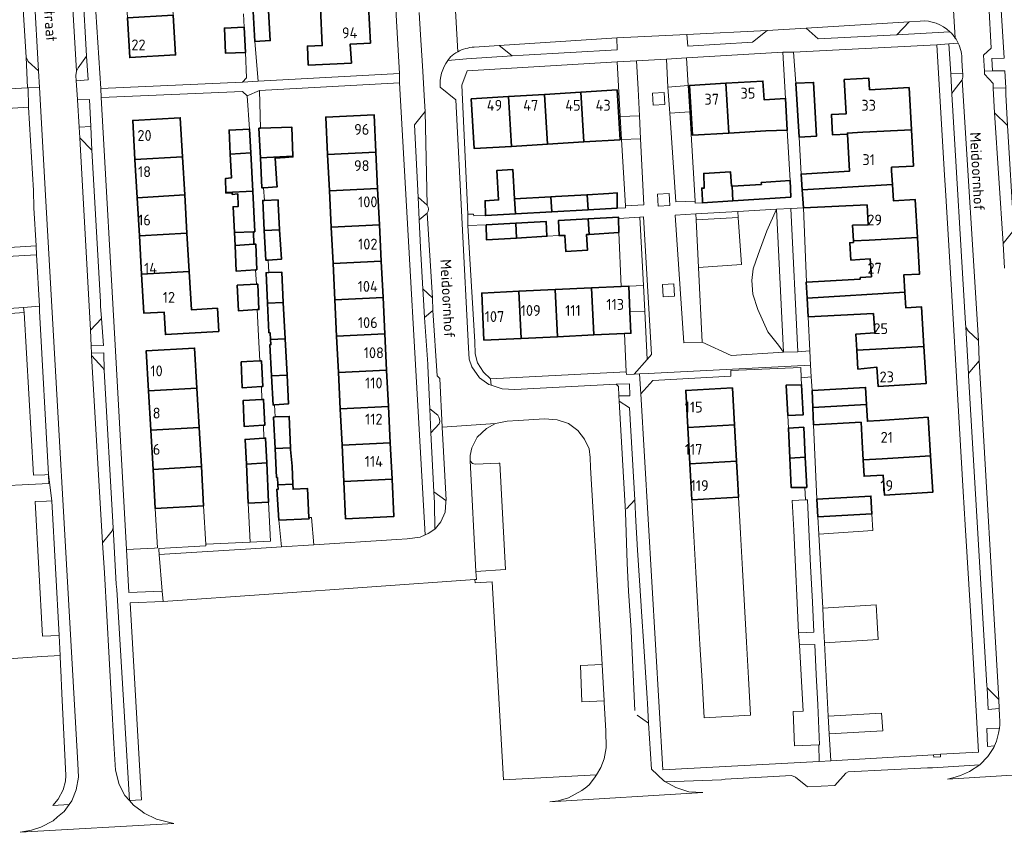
# Model space of a CAD drawing. Header units: metres. Extents: x 245598 to 248629, y 478632 to 481821.
# Tile 29 of 122: x 247227 to 247390, y 479231 to 479365. Entities that reach past the tile are written whole.
import ezdxf
from ezdxf.enums import TextEntityAlignment as Align

# ---------------------------------------------------------------- set-up
doc = ezdxf.new("R2010")
doc.units = ezdxf.units.M
for name, color, linetype, lineweight in [('B-XX-GR-GROENVOORZIENING-GV', 80, 'Continuous', 18), ('B-XX-OG-BEBOUWING-GV', 7, 'Continuous', 35), ('B-XX-OG-BEBOUWING-T18', 10, 'Continuous', 18), ('B-XX-OG-TERREIN_ERF-GV', 7, 'Continuous', 18), ('B-XX-OG-TOPOGRAFIE-T18', 10, 'Continuous', 18), ('B-XX-VH-ONVERHARD-GV', 252, 'Continuous', 18), ('B-XX-VH-VERHARDING_OPEN-GV', 252, 'Continuous', 18)]:
    doc.layers.add(name, color=color, linetype=linetype, lineweight=lineweight)
doc.styles.add('NLCS-ISO-M-T18', font='NLCS-ISO.ttf', dxfattribs={"height": 1.8})

msp = doc.modelspace()

# ---------------------------------------------------------------- linework, layer by layer
at = {"layer": 'B-XX-GR-GROENVOORZIENING-GV'}
for points in [[(247227.66, 479370.43), (247221.8, 479370.13), (247222.67, 479353.57), (247228.597, 479353.862), (247228.4, 479358.98)], [(247238.402, 479359.136), (247237.011, 479357.189), (247236.711, 479356.633), (247236.633, 479355.933), (247236.692, 479355.032), (247238.689, 479355.233)], [(247330.006, 479349.277), (247329.786, 479353.692), (247329.517, 479358.361), (247326.306, 479358.172), (247326.839, 479349.119)], [(247338.112, 479354.258), (247337.841, 479358.852), (247334.482, 479358.654), (247334.748, 479354.024)], [(247383.588, 479356.29), (247381.605, 479356.212), (247381.811, 479352.856), (247382, 479353.289), (247383.511, 479355.211), (247383.633, 479355.667)], [(247388.658, 479353.849), (247390.708, 479353.898), (247390.589, 479356.711), (247388.522, 479356.689), (247387.196, 479356.645), (247387.215, 479356.141), (247388.617, 479354.594)], [(247335.051, 479349.676), (247338.368, 479349.907), (247338.112, 479354.258), (247334.748, 479354.024), (247334.751, 479353.978)], [(247332.292, 479350.998), (247334.208, 479351.105), (247334.096, 479353.107), (247332.181, 479353.001)], [(247236.895, 479351.913), (247237.188, 479347.375), (247239.084, 479347.485), (247238.908, 479351.959)], [(247223.314, 479335.343), (247223.767, 479327.321), (247230.024, 479327.738), (247229.68, 479334.03), (247229.6, 479336.88), (247228.793, 479350.685), (247222.537, 479350.29), (247222.76, 479345.437)], [(247330.006, 479349.277), (247326.839, 479349.119), (247327.063, 479345.311), (247330.196, 479345.468)], [(247335.051, 479349.676), (247336.072, 479335.004), (247339.237, 479335.136), (247338.368, 479349.907)], [(247239.084, 479347.485), (247237.188, 479347.375), (247237.3, 479345.633), (247239.267, 479343.578)], [(247327.063, 479345.311), (247327.709, 479334.336), (247330.742, 479334.523), (247330.196, 479345.468)], [(247333.139, 479334.278), (247335.055, 479334.384), (247334.944, 479336.387), (247333.028, 479336.281)], [(247339.792, 479324.118), (247339.393, 479332.034), (247339.345, 479332.99), (247335.957, 479332.794), (247337.355, 479311.644), (247340.414, 479311.754)], [(247339.345, 479332.99), (247339.393, 479332.034), (247346.384, 479332.418), (247346.318, 479333.393)], [(247353.879, 479310.083), (247353.069, 479311.237), (247351.284, 479313.485), (247349.631, 479317.147), (247348.823, 479319.683), (247348.639, 479321.962), (247348.86, 479323.91), (247349.705, 479326.3), (247351.137, 479330.196), (247352.718, 479333.763), (247346.318, 479333.393), (247346.384, 479332.418), (247346.913, 479324.6), (247339.792, 479324.118), (247340.414, 479311.754), (247345.228, 479309.523)], [(247353.879, 479310.083), (247352.718, 479333.763), (247351.137, 479330.196), (247349.705, 479326.3), (247348.86, 479323.91), (247348.639, 479321.962), (247348.823, 479319.683), (247349.631, 479317.147), (247351.284, 479313.485), (247353.069, 479311.237)], [(247353.879, 479310.083), (247356.276, 479310.147), (247355.102, 479333.902), (247352.718, 479333.763)], [(247357.989, 479315.967), (247357.818, 479319.018), (247357.667, 479321.7), (247357.678, 479321.701), (247357.189, 479334.022), (247355.102, 479333.902), (247356.276, 479310.147), (247358.256, 479310.304)], [(247327.014, 479320.967), (247328.242, 479321.024), (247330.694, 479321.15), (247330.111, 479332.456), (247326.544, 479332.233), (247326.6, 479329.9)], [(247330.913, 479316.901), (247331.325, 479308.901), (247332.025, 479309.686), (247330.692, 479332.492), (247330.111, 479332.456), (247330.694, 479321.15)], [(247294.418, 479315.835), (247295.785, 479317.026), (247295.725, 479319.094), (247294.12, 479320.601), (247294.222, 479318.767), (247294.222, 479318.756)], [(247330.694, 479321.15), (247328.242, 479321.024), (247328.438, 479316.773), (247330.913, 479316.901)], [(247333.94, 479319.289), (247335.856, 479319.395), (247335.745, 479321.398), (247333.829, 479321.292)], [(247211.109, 479316.353), (247211.125, 479315.518), (247219.497, 479316.088), (247228.05, 479316.67), (247227.958, 479317.516)], [(247231.48, 479289.8), (247229.63, 479289.73), (247228.05, 479316.67), (247219.497, 479316.088), (247219.679, 479313.189), (247223.54, 479313.439), (247223.736, 479310.415), (247219.869, 479310.164), (247220.056, 479307.202), (247223.903, 479307.437), (247224.246, 479299.968), (247220.502, 479299.755), (247221, 479287.798), (247232.166, 479288.353), (247232.1, 479289.82)], [(247232.1, 479289.82), (247230.618, 479316.892), (247230.574, 479317.696), (247227.958, 479317.516), (247228.05, 479316.67), (247229.63, 479289.73), (247231.48, 479289.8)], [(247327.551, 479313.181), (247327.844, 479306.856), (247327.889, 479306.411), (247329.16, 479306.475), (247331.325, 479308.901), (247330.913, 479316.901), (247328.438, 479316.773), (247328.602, 479313.23)], [(247240.869, 479315.7), (247239.057, 479313.736), (247239.167, 479311.156), (247241.2, 479311.211)], [(247386.2, 479312.033), (247384.467, 479313.656), (247384.089, 479314.222), (247384.567, 479306.556), (247384.756, 479306.856), (247386.311, 479308.667)], [(247326.167, 479304.8), (247326.573, 479304.427), (247326.619, 479302.847), (247328.449, 479302.872), (247328.378, 479304.872)], [(247324.176, 479252.327), (247320.47, 479252.194), (247320.256, 479258.206), (247323.824, 479258.333), (247321.911, 479290.989), (247321.844, 479292.633), (247321.667, 479294.111), (247320.933, 479295.711), (247319.8, 479297.111), (247318.244, 479298.267), (247316.411, 479298.9), (247314.3, 479299.033), (247309.944, 479298.8), (247308.111, 479298.656), (247306.189, 479298.256), (247304.689, 479297.433), (247303.144, 479296.011), (247302.267, 479294.233), (247301.989, 479293), (247301.944, 479292.089), (247302.344, 479291.667), (247302.811, 479291.533), (247306.711, 479291.689), (247306.858, 479291.692), (247307.838, 479274.115), (247302.911, 479273.773), (247303, 479272.456), (247302.731, 479272.437), (247302.778, 479271.9), (247305.589, 479272.033), (247307.467, 479239.233), (247322.885, 479240.089), (247323.633, 479241.311), (247324.189, 479242.711), (247324.489, 479244.533), (247324.467, 479247.367), (247324.191, 479252.072)], [(247296.091, 479280.8), (247296.244, 479280.911), (247297.089, 479281.989), (247297.8, 479283.6), (247297.933, 479285.233), (247297.959, 479285.512), (247295.944, 479286.98), (247296.033, 479285.133)]]:
    msp.add_lwpolyline(points, close=True, dxfattribs=at)
for points in [[(247376.543, 479364.955), (247374.717, 479364.837), (247372.652, 479362.679), (247381.472, 479363.176)], [(247298.696, 479359.002), (247298.239, 479358.427), (247301.344, 479358.711), (247308.921, 479359.193), (247306.768, 479360.902), (247302.632, 479360.631)], [(247294.828, 479334.428), (247293.333, 479335.772), (247293.517, 479332.029), (247294.83, 479333.121)], [(247296.59, 479299.658), (247295.278, 479300.739), (247295.47, 479296.756)], [(247295.47, 479296.756), (247296.819, 479298.25)]]:
    msp.add_lwpolyline(points, dxfattribs=at)
for points in [[(247381.472, 479363.176, 0.2116113), (247376.543, 479364.955)], [(247299.908, 479359.858, 0.0576508), (247298.696, 479359.002)], [(247302.632, 479360.631, 0.1114279), (247299.908, 479359.858)], [(247294.83, 479333.121, 0.3351167), (247294.828, 479334.428)], [(247296.819, 479298.25, 0.2858243), (247296.59, 479299.658)]]:
    msp.add_lwpolyline(points, format="xyb", dxfattribs=at)
at = {"layer": 'B-XX-OG-BEBOUWING-GV'}
for points in [[(247285.132, 479367.481), (247277.14, 479367.078), (247277.452, 479360.898), (247274.989, 479360.811), (247275.133, 479357.656), (247282.289, 479358), (247282.097, 479361.132), (247285.444, 479361.3)], [(247245.163, 479365.463), (247245.553, 479358.905), (247253.142, 479359.356), (247252.752, 479365.914)], [(247268.567, 479366.646), (247266, 479366.516), (247266.267, 479361.567), (247268.833, 479361.711)], [(247264.722, 479359.722), (247264.489, 479363.956), (247261.233, 479363.789), (247261.411, 479359.633)], [(247344.822, 479346.403), (247344.317, 479354.64), (247338.314, 479354.272), (247338.819, 479346.035)], [(247344.822, 479346.403), (247350.975, 479346.78), (247354.5, 479346.856), (247354.244, 479352.133), (247350.66, 479351.912), (247350.469, 479355.017), (247344.317, 479354.64)], [(247355.933, 479354.667), (247356.467, 479345.733), (247359.367, 479345.9), (247358.889, 479354.789)], [(247364.476, 479346.202), (247364.464, 479346.407), (247367.064, 479346.535), (247375.081, 479346.931), (247374.691, 479353.942), (247368.143, 479353.579), (247368.033, 479355.489), (247363.947, 479355.243), (247364.277, 479349.6), (247361.846, 479349.476), (247362.018, 479346.077)], [(247314.808, 479344.562), (247314.303, 479352.799), (247308.3, 479352.431), (247308.806, 479344.194)], [(247320.811, 479344.931), (247320.306, 479353.167), (247314.303, 479352.799), (247314.808, 479344.562)], [(247326.309, 479353.536), (247320.306, 479353.167), (247320.811, 479344.931), (247326.814, 479345.299)], [(247308.3, 479352.431), (247302.148, 479352.054), (247302.653, 479343.817), (247308.806, 479344.194)], [(247278.346, 479342.861), (247286.337, 479343.256), (247286.032, 479349.429), (247278.041, 479349.035)], [(247254.308, 479342.466), (247253.932, 479348.946), (247246.042, 479348.489), (247246.418, 479342.009)], [(247262.211, 479342.924), (247265.61, 479343.121), (247265.411, 479347.067), (247262.011, 479346.9)], [(247267.214, 479342.311), (247272.595, 479342.577), (247272.4, 479347.4), (247267.2, 479347.209), (247266.967, 479347.2)], [(247371.769, 479340.734), (247375.414, 479340.936), (247375.081, 479346.931), (247367.064, 479346.535), (247364.464, 479346.407), (247364.476, 479346.202), (247364.833, 479340.1), (247356.811, 479339.611), (247356.987, 479337.003), (247371.937, 479337.867), (247371.804, 479340.131)], [(247265.928, 479336.789), (247265.61, 479343.121), (247262.211, 479342.924), (247262.411, 479338.956), (247261.4, 479338.867), (247261.497, 479336.532)], [(247286.635, 479337.233), (247286.337, 479343.256), (247278.346, 479342.861), (247278.644, 479336.838)], [(247246.418, 479342.009), (247246.785, 479335.678), (247254.675, 479336.136), (247254.308, 479342.466)], [(247271.333, 479342.333), (247272.6, 479342.456), (247272.595, 479342.577), (247267.214, 479342.311), (247267.467, 479337.3), (247267.744, 479337.322), (247270, 479337.5), (247269.944, 479338.011), (247269.642, 479342.257)], [(247309.493, 479333.013), (247309.333, 479335.489), (247309.011, 479340.367), (247306.389, 479340.211), (247306.667, 479335.322), (247304.433, 479335.189), (247304.5, 479332.733)], [(247340.444, 479335.256), (247340.467, 479334.856), (247345.51, 479335.181), (247345.362, 479337.593), (247345.289, 479337.589), (247345.133, 479339.967), (247340.689, 479339.711), (247340.767, 479337.289), (247340.344, 479337.289)], [(247354.978, 479338.511), (247350.211, 479338.189), (247350.233, 479337.889), (247345.362, 479337.593), (247345.51, 479335.181), (247355.1, 479335.8)], [(247368.086, 479328.669), (247376.078, 479329.089), (247375.701, 479335.4), (247372.094, 479335.185), (247371.937, 479337.867), (247356.987, 479337.003), (247357.189, 479334.022), (247367.738, 479334.48), (247367.934, 479331.213), (247365.333, 479331.133), (247365.475, 479328.532)], [(247262.533, 479336.489), (247262.544, 479336.233), (247263.444, 479336.311), (247263.533, 479334.256), (247262.667, 479334.189), (247262.931, 479329.922), (247266.044, 479330.033), (247266.267, 479330.056), (247265.928, 479336.789), (247261.497, 479336.532), (247261.5, 479336.467)], [(247278.942, 479330.815), (247286.933, 479331.21), (247286.635, 479337.233), (247278.644, 479336.838)], [(247315.342, 479335.855), (247315.495, 479333.349), (247321.501, 479333.685), (247321.347, 479336.19), (247316.089, 479335.9)], [(247324.944, 479336.389), (247321.347, 479336.19), (247321.501, 479333.685), (247326.344, 479333.956), (247326.3, 479336.5)], [(247255.042, 479329.805), (247254.675, 479336.136), (247246.785, 479335.678), (247247.152, 479329.348)], [(247267.868, 479335.244), (247267.589, 479335.233), (247267.851, 479330.267), (247270.37, 479330.391), (247270.367, 479330.433), (247270.167, 479334.656), (247270.133, 479335.333)], [(247309.333, 479335.489), (247309.493, 479333.013), (247315.495, 479333.349), (247315.342, 479335.855)], [(247309.64, 479328.997), (247309.524, 479331.474), (247304.644, 479331.189), (247304.7, 479328.7)], [(247309.524, 479331.474), (247309.64, 479328.997), (247314.678, 479329.3), (247314.544, 479331.767)], [(247321.667, 479329.593), (247321.547, 479332.177), (247316.589, 479331.889), (247316.7, 479329.401), (247317.667, 479329.433), (247317.833, 479326.756), (247321.433, 479327), (247321.244, 479329.567)], [(247326.6, 479329.9), (247326.544, 479332.233), (247326.544, 479332.467), (247321.547, 479332.177), (247321.667, 479329.593)], [(247247.152, 479329.348), (247247.519, 479323.017), (247255.409, 479323.475), (247255.042, 479329.805)], [(247266.044, 479330.033), (247262.931, 479329.922), (247263.033, 479327.778), (247266.144, 479327.989)], [(247270.37, 479330.391), (247267.851, 479330.267), (247268.111, 479325.322), (247268.511, 479325.348), (247270.689, 479325.489)], [(247287.231, 479325.187), (247286.933, 479331.21), (247278.942, 479330.815), (247279.24, 479324.792)], [(247368.45, 479322.568), (247366.6, 479322.467), (247366.6, 479322.211), (247357.678, 479321.701), (247357.667, 479321.7), (247357.818, 479319.018), (247373.997, 479320.038), (247373.832, 479322.889), (247376.439, 479323.045), (247376.078, 479329.089), (247368.086, 479328.669), (247365.475, 479328.532), (247365.489, 479328.267), (247364.879, 479328.23), (247365.055, 479325.341), (247366.567, 479325.433), (247368.273, 479325.537)], [(247266.144, 479327.989), (247263.033, 479327.778), (247263.022, 479327.778), (247263.211, 479323.5), (247266.411, 479323.733), (247266.611, 479323.756), (247266.433, 479328.011)], [(247279.24, 479324.792), (247279.538, 479318.768), (247287.529, 479319.164), (247287.231, 479325.187)], [(247247.519, 479323.017), (247247.895, 479316.537), (247251.239, 479316.73), (247251.455, 479313.015), (247260.294, 479313.527), (247260.072, 479317.363), (247255.778, 479317.114), (247255.409, 479323.475)], [(247268.376, 479318.215), (247270.994, 479318.345), (247270.733, 479323.367), (247268.611, 479323.278), (247268.144, 479323.267)], [(247266.689, 479317.156), (247266.967, 479317.167), (247266.767, 479321.389), (247266.544, 479321.376), (247263.367, 479321.189), (247263.589, 479316.933)], [(247310.049, 479320.181), (247303.886, 479319.895), (247304.247, 479312.101), (247310.411, 479312.387)], [(247310.049, 479320.181), (247310.411, 479312.387), (247316.425, 479312.666), (247316.063, 479320.459)], [(247316.425, 479312.666), (247322.438, 479312.944), (247322.077, 479320.738), (247316.063, 479320.459)], [(247322.077, 479320.738), (247322.438, 479312.944), (247327.551, 479313.181), (247328.602, 479313.23), (247328.438, 479316.773), (247328.242, 479321.024), (247327.014, 479320.967)], [(247369.172, 479310.61), (247377.163, 479311.038), (247376.744, 479317.632), (247374.158, 479317.468), (247374, 479319.989), (247373.997, 479320.038), (247357.818, 479319.018), (247357.989, 479315.967), (247368.798, 479316.499), (247369.002, 479313.29), (247365.889, 479313.089), (247366.036, 479310.442)], [(247270.994, 479318.345), (247268.376, 479318.215), (247268.6, 479313.333), (247268.844, 479313.3), (247268.9, 479312.204), (247271.307, 479312.323)], [(247279.538, 479318.768), (247279.835, 479312.745), (247287.826, 479313.14), (247287.529, 479319.164)], [(247269.053, 479306.174), (247271.621, 479306.301), (247271.307, 479312.323), (247268.9, 479312.204), (247268.944, 479311.356), (247268.789, 479311.356)], [(247279.835, 479312.745), (247280.133, 479306.722), (247288.124, 479307.117), (247287.826, 479313.14)], [(247248.671, 479303.678), (247256.685, 479304.135), (247256.306, 479310.779), (247248.292, 479310.323)], [(247377.163, 479311.038), (247369.172, 479310.61), (247366.036, 479310.442), (247366.211, 479307.3), (247369.364, 479307.594), (247369.565, 479304.424), (247377.551, 479304.931)], [(247267.4, 479308.678), (247267.091, 479308.659), (247264.978, 479308.533), (247264.033, 479308.489), (247264.211, 479304.189), (247267.367, 479304.396), (247267.6, 479304.411)], [(247280.133, 479306.722), (247280.431, 479300.699), (247288.422, 479301.094), (247288.124, 479307.117)], [(247271.621, 479306.301), (247269.053, 479306.174), (247269.3, 479301.333), (247269.567, 479301.367), (247271.867, 479301.567)], [(247249.042, 479297.182), (247257.055, 479297.639), (247256.685, 479304.135), (247248.671, 479303.678)], [(247345.756, 479298.046), (247345.413, 479304.189), (247337.699, 479303.759), (247338.042, 479297.615)], [(247354.633, 479299.6), (247357.167, 479299.733), (247356.9, 479304.689), (247354.344, 479304.633)], [(247358.633, 479303.722), (247358.759, 479300.939), (247367.646, 479301.433), (247367.5, 479304.256)], [(247267.711, 479297.985), (247267.933, 479298), (247267.733, 479302.267), (247267.467, 479302.256), (247264.333, 479302.067), (247264.533, 479297.767)], [(247288.72, 479295.071), (247288.422, 479301.094), (247280.431, 479300.699), (247280.729, 479294.676)], [(247367.646, 479301.433), (247358.759, 479300.939), (247358.889, 479298.067), (247366.744, 479298.5), (247366.922, 479295.178), (247366.911, 479295.178), (247367.077, 479292.26), (247370.248, 479292.447), (247378.262, 479292.918), (247377.842, 479299.305), (247369.832, 479298.779), (247367.789, 479298.667), (247367.648, 479301.389)], [(247269.661, 479294.129), (247272.201, 479294.254), (247272, 479299.467), (247269.667, 479299.367), (247269.4, 479299.356)], [(247249.412, 479290.686), (247257.426, 479291.143), (247257.055, 479297.639), (247249.042, 479297.182)], [(247346.091, 479292.051), (247345.756, 479298.046), (247338.042, 479297.615), (247338.377, 479291.62)], [(247354.947, 479292.546), (247357.494, 479292.688), (247357.244, 479297.667), (247354.711, 479297.533), (247354.7, 479297.533)], [(247267.8, 479295.856), (247264.667, 479295.656), (247264.875, 479291.568), (247268.259, 479291.761), (247268.067, 479295.867)], [(247272.211, 479293.989), (247272.201, 479294.254), (247269.661, 479294.129), (247269.9, 479289.333), (247270.033, 479289.333), (247270.095, 479288.113), (247272.574, 479288.235), (247272.444, 479291.2)], [(247281.027, 479288.653), (247289.018, 479289.048), (247288.72, 479295.071), (247280.729, 479294.676)], [(247357.494, 479292.688), (247354.947, 479292.546), (247355.189, 479287.656), (247357.433, 479287.7), (247357.744, 479287.7)], [(247370.248, 479292.447), (247367.077, 479292.26), (247367.233, 479289.533), (247370.429, 479289.704), (247370.646, 479286.402), (247378.656, 479286.929), (247378.262, 479292.918)], [(247249.783, 479284.19), (247257.796, 479284.648), (247257.426, 479291.143), (247249.412, 479290.686)], [(247265.205, 479285.072), (247268.564, 479285.263), (247268.259, 479291.761), (247264.875, 479291.568)], [(247346.3, 479288.314), (247346.091, 479292.051), (247338.377, 479291.62), (247338.712, 479285.626), (247346.426, 479286.057)], [(247281.027, 479288.653), (247281.332, 479282.48), (247289.323, 479282.875), (247289.018, 479289.048)], [(247275.267, 479282.467), (247275.255, 479282.693), (247275, 479287.533), (247272.611, 479287.389), (247272.574, 479288.235), (247270.095, 479288.113), (247270.133, 479287.356), (247269.944, 479287.389), (247270.267, 479282.278)], [(247359.584, 479282.803), (247368.551, 479283.292), (247368.389, 479286.256), (247359.422, 479285.722)]]:
    msp.add_lwpolyline(points, close=True, dxfattribs=at)
at = {"layer": 'B-XX-OG-TERREIN_ERF-GV'}
for points in [[(247266.089, 479373.528), (247266.222, 479371.489), (247268.3, 479371.611), (247268.567, 479366.646), (247268.833, 479361.711), (247266.267, 479361.567), (247266.837, 479355.011), (247290.244, 479356.267), (247286.389, 479424.067), (247265.7, 479422.833), (247266.085, 479414.89), (247266.344, 479409.556), (247266.411, 479407.478), (247266.653, 479402.826), (247266.922, 479397.656), (247267.022, 479395.533), (247267.296, 479390.765), (247267.589, 479385.667), (247265.011, 479385.556), (247265.122, 479383.511), (247267.711, 479383.689), (247267.949, 479378.705), (247268.189, 479373.7)], [(247244.783, 479371.872), (247244.402, 479378.281), (247244.012, 479384.839), (247251.6, 479385.29), (247251.99, 479378.732), (247252.371, 479372.323), (247252.752, 479365.914), (247253.142, 479359.356), (247245.553, 479358.905), (247245.163, 479365.463)], [(247366.036, 479310.442), (247365.889, 479313.089), (247369.002, 479313.29), (247368.798, 479316.499), (247357.989, 479315.967), (247358.256, 479310.304), (247358.367, 479307.956), (247358.489, 479306.018), (247358.633, 479303.722), (247367.5, 479304.256), (247367.646, 479301.433), (247367.648, 479301.389), (247367.789, 479298.667), (247369.832, 479298.779), (247377.842, 479299.305), (247378.262, 479292.918), (247378.656, 479286.929), (247370.646, 479286.402), (247370.429, 479289.704), (247367.233, 479289.533), (247367.077, 479292.26), (247366.911, 479295.178), (247366.922, 479295.178), (247366.744, 479298.5), (247358.889, 479298.067), (247359.422, 479285.722), (247368.389, 479286.256), (247368.551, 479283.292), (247368.7, 479280.556), (247359.744, 479279.933), (247360.422, 479267.712), (247369.244, 479268.233), (247369.41, 479265.353), (247369.411, 479265.333), (247369.578, 479262.511), (247360.678, 479261.967), (247361.289, 479249.789), (247370.144, 479250.289), (247370.367, 479247.389), (247361.433, 479246.889), (247361.744, 479242.411), (247378.752, 479243.415), (247379.902, 479243.482), (247386.233, 479243.856), (247384.911, 479266.322), (247384.014, 479281.478), (247383.688, 479286.989), (247382.788, 479302.2), (247381.711, 479320.411), (247380.733, 479336.933), (247380.589, 479339.433), (247379.311, 479361), (247355.567, 479359.789), (247355.933, 479354.667), (247358.889, 479354.789), (247359.367, 479345.9), (247356.467, 479345.733), (247356.811, 479339.611), (247364.833, 479340.1), (247364.476, 479346.202), (247362.018, 479346.077), (247361.846, 479349.476), (247364.277, 479349.6), (247363.947, 479355.243), (247368.033, 479355.489), (247368.143, 479353.579), (247374.691, 479353.942), (247375.081, 479346.931), (247375.414, 479340.936), (247371.769, 479340.734), (247371.804, 479340.131), (247371.937, 479337.867), (247372.094, 479335.185), (247375.701, 479335.4), (247376.078, 479329.089), (247376.439, 479323.045), (247373.832, 479322.889), (247373.997, 479320.038), (247374, 479319.989), (247374.158, 479317.468), (247376.744, 479317.632), (247377.163, 479311.038), (247377.551, 479304.931), (247369.565, 479304.424), (247369.364, 479307.594), (247366.211, 479307.3)], [(247337.841, 479358.852), (247338.112, 479354.258), (247338.368, 479349.907), (247339.237, 479335.136), (247339.25, 479334.786), (247340.467, 479334.856), (247340.444, 479335.256), (247340.344, 479337.289), (247340.767, 479337.289), (247340.689, 479339.711), (247345.133, 479339.967), (247345.289, 479337.589), (247345.362, 479337.593), (247350.233, 479337.889), (247350.211, 479338.189), (247354.978, 479338.511), (247354.5, 479346.856), (247350.975, 479346.78), (247344.822, 479346.403), (247338.819, 479346.035), (247338.314, 479354.272), (247344.317, 479354.64), (247350.469, 479355.017), (247350.66, 479351.912), (247354.244, 479352.133), (247353.767, 479359.789)], [(247304.5, 479332.733), (247304.433, 479335.189), (247306.667, 479335.322), (247306.389, 479340.211), (247309.011, 479340.367), (247309.333, 479335.489), (247315.342, 479335.855), (247316.089, 479335.9), (247321.347, 479336.19), (247324.944, 479336.389), (247326.3, 479336.5), (247326.344, 479333.956), (247327.727, 479333.991), (247327.709, 479334.336), (247327.063, 479345.311), (247326.839, 479349.119), (247326.306, 479358.172), (247301.489, 479356.711), (247300.611, 479354.311), (247301.589, 479332.956), (247302.533, 479332.967), (247302.589, 479332.667)], [(247272.595, 479342.577), (247272.6, 479342.456), (247271.333, 479342.333), (247269.642, 479342.257), (247269.944, 479338.011), (247270, 479337.5), (247267.744, 479337.322), (247267.868, 479335.244), (247270.133, 479335.333), (247270.167, 479334.656), (247270.367, 479330.433), (247270.37, 479330.391), (247270.689, 479325.489), (247268.511, 479325.348), (247268.611, 479323.278), (247270.733, 479323.367), (247270.994, 479318.345), (247271.307, 479312.323), (247271.621, 479306.301), (247271.867, 479301.567), (247269.567, 479301.367), (247269.667, 479299.367), (247272, 479299.467), (247272.201, 479294.254), (247272.211, 479293.989), (247272.444, 479291.2), (247272.574, 479288.235), (247272.611, 479287.389), (247275, 479287.533), (247275.255, 479282.693), (247275.7, 479282.711), (247276.033, 479278.189), (247289.8, 479279.056), (247291.544, 479279.167), (247293.689, 479279.467), (247294.511, 479279.811), (247290.267, 479354.711), (247267.067, 479353.467), (247267.2, 479347.209), (247272.4, 479347.4)], [(247265.533, 479278.633), (247265.205, 479285.072), (247264.875, 479291.568), (247264.667, 479295.656), (247267.8, 479295.856), (247267.711, 479297.985), (247264.533, 479297.767), (247264.333, 479302.067), (247267.467, 479302.256), (247267.367, 479304.396), (247264.211, 479304.189), (247264.033, 479308.489), (247264.978, 479308.533), (247267.091, 479308.659), (247266.9, 479312.822), (247266.689, 479317.156), (247263.589, 479316.933), (247263.367, 479321.189), (247266.544, 479321.376), (247266.411, 479323.733), (247263.211, 479323.5), (247263.022, 479327.778), (247263.033, 479327.778), (247262.931, 479329.922), (247262.667, 479334.189), (247263.533, 479334.256), (247263.444, 479336.311), (247262.544, 479336.233), (247262.533, 479336.489), (247261.5, 479336.467), (247261.497, 479336.532), (247261.4, 479338.867), (247262.411, 479338.956), (247262.211, 479342.924), (247262.011, 479346.9), (247265.411, 479347.067), (247265.011, 479352.567), (247264.233, 479353.256), (247240.833, 479352.311), (247243.178, 479310.333), (247245.011, 479277.389), (247249.667, 479277.633), (247250.155, 479277.673), (247249.783, 479284.19), (247249.412, 479290.686), (247249.042, 479297.182), (247248.671, 479303.678), (247248.292, 479310.323), (247256.306, 479310.779), (247256.685, 479304.135), (247257.055, 479297.639), (247257.426, 479291.143), (247257.796, 479284.648), (247258.16, 479278.259), (247258.244, 479278.267)], [(247308.806, 479344.194), (247302.653, 479343.817), (247302.148, 479352.054), (247308.3, 479352.431), (247314.303, 479352.799), (247320.306, 479353.167), (247326.309, 479353.536), (247326.814, 479345.299), (247320.811, 479344.931), (247314.808, 479344.562)], [(247278.346, 479342.861), (247278.041, 479349.035), (247286.032, 479349.429), (247286.337, 479343.256), (247286.635, 479337.233), (247286.933, 479331.21), (247287.231, 479325.187), (247287.529, 479319.164), (247287.826, 479313.14), (247288.124, 479307.117), (247288.422, 479301.094), (247288.72, 479295.071), (247289.018, 479289.048), (247289.323, 479282.875), (247281.332, 479282.48), (247281.027, 479288.653), (247280.729, 479294.676), (247280.431, 479300.699), (247280.133, 479306.722), (247279.835, 479312.745), (247279.538, 479318.768), (247279.24, 479324.792), (247278.942, 479330.815), (247278.644, 479336.838)], [(247246.785, 479335.678), (247246.418, 479342.009), (247246.042, 479348.489), (247253.932, 479348.946), (247254.308, 479342.466), (247254.675, 479336.136), (247255.042, 479329.805), (247255.409, 479323.475), (247255.778, 479317.114), (247260.072, 479317.363), (247260.294, 479313.527), (247251.455, 479313.015), (247251.239, 479316.73), (247247.895, 479316.537), (247247.519, 479323.017), (247247.152, 479329.348)], [(247357.678, 479321.701), (247366.6, 479322.211), (247366.6, 479322.467), (247368.45, 479322.568), (247368.273, 479325.537), (247366.567, 479325.433), (247365.055, 479325.341), (247364.879, 479328.23), (247365.489, 479328.267), (247365.475, 479328.532), (247365.333, 479331.133), (247367.934, 479331.213), (247367.738, 479334.48), (247357.189, 479334.022)], [(247310.049, 479320.181), (247316.063, 479320.459), (247322.077, 479320.738), (247327.014, 479320.967), (247326.6, 479329.9), (247321.667, 479329.593), (247321.244, 479329.567), (247321.433, 479327), (247317.833, 479326.756), (247317.667, 479329.433), (247316.7, 479329.401), (247314.678, 479329.3), (247309.64, 479328.997), (247304.7, 479328.7), (247304.644, 479331.189), (247301.6, 479331.056), (247302.744, 479311.8), (247302.811, 479309.8), (247303.167, 479308.311), (247304.167, 479306.789), (247305.344, 479305.7), (247327.844, 479306.856), (247327.551, 479313.181), (247322.438, 479312.944), (247316.425, 479312.666), (247310.411, 479312.387), (247304.247, 479312.101), (247303.886, 479319.895)], [(247354.711, 479297.533), (247354.633, 479299.6), (247354.344, 479304.633), (247356.9, 479304.689), (247356.836, 479305.859), (247356.743, 479307.539), (247345.173, 479307.041), (247345.184, 479306.123), (247332.219, 479305.426), (247330.264, 479303.205), (247333.889, 479240.9), (247359.811, 479242.311), (247359.74, 479245.043), (247355.727, 479244.882), (247355.497, 479250.58), (247357.142, 479250.646), (247357.089, 479251.589), (247356.807, 479256.57), (247356.522, 479261.611), (247356.533, 479261.611), (247356.4, 479263.6), (247356.161, 479268.561), (247355.872, 479274.558), (247355.584, 479280.555), (247355.344, 479285.533), (247357.522, 479285.64), (247357.433, 479287.7), (247355.189, 479287.656), (247354.947, 479292.546), (247354.7, 479297.533)], [(247347.096, 479274.068), (247347.431, 479268.073), (247347.766, 479262.079), (247348.101, 479256.084), (247348.444, 479249.94), (247340.729, 479249.509), (247340.386, 479255.653), (247340.051, 479261.648), (247339.716, 479267.642), (247339.381, 479273.637), (247339.047, 479279.631), (247338.712, 479285.626), (247338.377, 479291.62), (247338.042, 479297.615), (247337.699, 479303.759), (247345.413, 479304.189), (247345.756, 479298.046), (247346.091, 479292.051), (247346.3, 479288.314), (247346.426, 479286.057), (247346.761, 479280.062)]]:
    msp.add_lwpolyline(points, close=True, dxfattribs=at)
for points in [[(247239.767, 479369.089), (247240.767, 479353.756), (247264.229, 479354.833), (247264.889, 479355.533), (247264.722, 479359.722), (247261.411, 479359.633), (247261.233, 479363.789), (247264.489, 479363.956), (247264.411, 479366.167)], [(247285.132, 479367.481), (247285.444, 479361.3), (247282.097, 479361.132), (247282.289, 479358), (247275.133, 479357.656), (247274.989, 479360.811), (247277.452, 479360.898), (247277.14, 479367.078)]]:
    msp.add_lwpolyline(points, dxfattribs=at)
at = {"layer": 'B-XX-VH-ONVERHARD-GV'}
msp.add_lwpolyline([(247339.393, 479332.034), (247339.792, 479324.118), (247346.913, 479324.6), (247346.384, 479332.418)], close=True, dxfattribs=at)
at = {"layer": 'B-XX-VH-VERHARDING_OPEN-GV'}
for points in [[(247286.389, 479424.067), (247290.244, 479356.267), (247290.267, 479354.711), (247294.511, 479279.811), (247295.033, 479280.033), (247296.091, 479280.8), (247296.033, 479285.133), (247295.944, 479286.98), (247295.47, 479296.756), (247295.278, 479300.739), (247294.933, 479307.856), (247294.933, 479308.133), (247294.418, 479315.835), (247294.222, 479318.756), (247294.222, 479318.767), (247294.12, 479320.601), (247293.744, 479327.4), (247293.744, 479327.411), (247293.517, 479332.029), (247293.333, 479335.772), (247292.744, 479347.767), (247294.489, 479349.967), (247294.389, 479351.689), (247294.1, 479356.589), (247294, 479358.433), (247293.8, 479361.767), (247293.59, 479365.426)], [(247229, 479382.4), (247230.43, 479356.7), (247230.59, 479353.96), (247231.65, 479335.13), (247236.8, 479244.88), (247236.95, 479241.97), (247237.05, 479239.67), (247236.65, 479237.57), (247235.95, 479235.75), (247235.518, 479235.155), (247234.68, 479234), (247233.604, 479233.1), (247232.85, 479232.47), (247230.83, 479231.42), (247229.28, 479230.93), (247227.39, 479230.6), (247227.395, 479230.558), (247252.833, 479232.033), (247249.967, 479232.756), (247247.933, 479233.733), (247247.611, 479233.978), (247246.167, 479235.056), (247245.511, 479235.806), (247244.767, 479236.656), (247243.8, 479238.5), (247243.167, 479240.856), (247243.044, 479243.489), (247242.911, 479245.267), (247241.367, 479273.567), (247241.033, 479278.5), (247239.233, 479309.533), (247239.218, 479309.911), (247239.167, 479311.156), (247239.057, 479313.736), (247237.3, 479345.633), (247237.188, 479347.375), (247236.895, 479351.913), (247236.889, 479352), (247236.692, 479355.032), (247236.633, 479355.933), (247236.711, 479356.633), (247235.2, 479383.067)], [(247237.189, 479380.889), (247238.4, 479359.167), (247238.402, 479359.136), (247238.689, 479355.233), (247236.692, 479355.032), (247236.889, 479352), (247236.895, 479351.913), (247238.908, 479351.959), (247239.084, 479347.485), (247239.267, 479343.578), (247240.689, 479318.456), (247240.722, 479317.7), (247240.869, 479315.7), (247241.2, 479311.211), (247239.167, 479311.156), (247239.218, 479309.911), (247241.233, 479310), (247241.3, 479307.089), (247241.3, 479307.078), (247242.811, 479281.011), (247243.311, 479271.678), (247243.4, 479270.789), (247244.811, 479247.867), (247244.812, 479247.856), (247245.511, 479235.806), (247247.489, 479235.933), (247245.633, 479268.567), (247251.067, 479268.811), (247251.078, 479268.811), (247250.933, 479270.5), (247245.411, 479270.289), (247245.011, 479277.389), (247243.178, 479310.333), (247240.833, 479352.311), (247240.767, 479353.756), (247239.767, 479369.089)], [(247390.532, 479324.005), (247390.269, 479328.101), (247388.884, 479349.722), (247388.658, 479353.849), (247388.617, 479354.594), (247387.215, 479356.141), (247387.196, 479356.645), (247387.06, 479359.323), (247388.319, 479360.48), (247387.942, 479367.622), (247387.5, 479375.989), (247387.379, 479377.682)], [(247381.761, 479371.383), (247382.348, 479362.139)], [(247382.348, 479362.139), (247381.761, 479371.383)], [(247389.775, 479369.537), (247390.433, 479358.811), (247388.411, 479358.733), (247388.522, 479356.689), (247390.589, 479356.711)], [(247299.908, 479359.858), (247299.443, 479368.67)], [(247299.443, 479368.67), (247299.908, 479359.858)], [(247264.411, 479366.167), (247264.489, 479363.956), (247264.722, 479359.722), (247264.889, 479355.533), (247264.229, 479354.833), (247266.837, 479355.011), (247266.267, 479361.567), (247266, 479366.516)], [(247293.534, 479366.392), (247293.59, 479365.426), (247293.8, 479361.767), (247294, 479358.433), (247294.1, 479356.589), (247294.389, 479351.689), (247294.489, 479349.967), (247294.828, 479334.428)], [(247357.642, 479363.781), (247374.717, 479364.837), (247376.543, 479364.955)], [(247338.017, 479360.812), (247337.857, 479362.728), (247326.246, 479362.159), (247326.35, 479360.169), (247310.767, 479359.311), (247308.921, 479359.193), (247301.344, 479358.711), (247298.239, 479358.427)], [(247302.632, 479360.631), (247306.768, 479360.902), (247326.246, 479362.159), (247337.857, 479362.728), (247351.207, 479363.366), (247357.642, 479363.781)], [(247381.472, 479363.176), (247372.652, 479362.679), (247359.66, 479362.024), (247357.642, 479363.781), (247351.207, 479363.366), (247348.779, 479361.458), (247338.017, 479360.812)], [(247297.004, 479353.979), (247299.572, 479351.904), (247301.667, 479310.833), (247301.811, 479308.967), (247302.233, 479307.667), (247303.533, 479305.867), (247305.067, 479304.767), (247305.46, 479304.636), (247305.344, 479305.7), (247304.167, 479306.789), (247303.167, 479308.311), (247302.811, 479309.8), (247302.744, 479311.8), (247301.6, 479331.056), (247301.589, 479332.956), (247300.611, 479354.311), (247301.489, 479356.711), (247326.306, 479358.172), (247329.517, 479358.361), (247334.482, 479358.654), (247337.841, 479358.852), (247353.767, 479359.789), (247353.886, 479359.789), (247353.959, 479359.789), (247355.567, 479359.789), (247379.311, 479361), (247381.3, 479361.2), (247382.843, 479361.273)], [(247382.843, 479361.273), (247381.3, 479361.2), (247381.605, 479356.212)], [(247298.239, 479358.427), (247298.696, 479359.002)], [(247383.464, 479358.462), (247383.567, 479356.589), (247383.588, 479356.29), (247383.633, 479355.667), (247383.511, 479355.211), (247386.2, 479312.033), (247386.311, 479308.667), (247389.556, 479252.556), (247389.643, 479251.057), (247389.711, 479249.889), (247389.733, 479248.933), (247389.756, 479248.356), (247389.666, 479247.805), (247389.533, 479246.989), (247389.211, 479245.656), (247388.858, 479244.867), (247388.733, 479244.589), (247388.189, 479243.756), (247387.767, 479243.111), (247386.422, 479241.733), (247384.711, 479240.633), (247383.233, 479239.967), (247381.956, 479239.6), (247381.089, 479239.367), (247405.267, 479240.833)], [(247381.605, 479356.212), (247383.588, 479356.29), (247383.567, 479356.589), (247383.464, 479358.462)], [(247222.537, 479350.29), (247228.793, 479350.685), (247228.699, 479353.867), (247228.597, 479353.862), (247222.67, 479353.57)], [(247329.233, 479250.726), (247328.63, 479263.885), (247328.62, 479264.033), (247328.2, 479270.489), (247327.967, 479275.156), (247327.689, 479283.584), (247326.644, 479302.006), (247326.619, 479302.847), (247326.573, 479304.427), (247326.167, 479304.8), (247309.389, 479303.933), (247307.267, 479304.033), (247305.46, 479304.636), (247305.067, 479304.767), (247303.533, 479305.867), (247302.233, 479307.667), (247301.811, 479308.967), (247301.667, 479310.833), (247299.572, 479351.904), (247297.004, 479353.979)], [(247294.83, 479333.121), (247295.725, 479319.094), (247295.785, 479317.026), (247296.501, 479306.173), (247296.933, 479305.733), (247297.346, 479297.697), (247306.189, 479298.256), (247308.111, 479298.656), (247309.944, 479298.8), (247314.3, 479299.033), (247316.411, 479298.9), (247318.244, 479298.267), (247319.8, 479297.111), (247320.933, 479295.711), (247321.667, 479294.111), (247321.844, 479292.633), (247321.911, 479290.989), (247323.824, 479258.333), (247324.176, 479252.327), (247324.191, 479252.072), (247324.467, 479247.367), (247324.489, 479244.533), (247324.189, 479242.711), (247323.633, 479241.311), (247322.885, 479240.089), (247322.667, 479239.733), (247321.744, 479238.489), (247321.289, 479238.111), (247320.467, 479237.456), (247318.267, 479236.289), (247316.544, 479235.756), (247315.144, 479235.589), (247340.511, 479237.156), (247338.211, 479237.267), (247336.033, 479237.956), (247334.344, 479238.922), (247334.044, 479239.1), (247332.022, 479241), (247331.546, 479248.645), (247329.625, 479249.966)], [(247392.061, 479330.334), (247390.269, 479328.101), (247390.532, 479324.005)], [(247295.944, 479286.98), (247297.959, 479285.512), (247297.967, 479285.6), (247297.346, 479297.697), (247296.933, 479305.733), (247296.501, 479306.173), (247295.785, 479317.026), (247294.418, 479315.835), (247294.933, 479308.133), (247294.933, 479307.856), (247295.278, 479300.739), (247296.59, 479299.658)], [(247327.852, 479284.142), (247329.228, 479285.654), (247328.348, 479300.903), (247326.644, 479302.006), (247327.689, 479283.584)], [(247296.819, 479298.25), (247295.47, 479296.756), (247295.944, 479286.98)], [(247215.93, 479258.62), (247230.979, 479259.676), (247234.003, 479259.87), (247233.832, 479263.161), (247231.089, 479263.044), (247229.88, 479285.38), (247231.74, 479285.44), (247232.67, 479285.47), (247232.1, 479289.82), (247232.166, 479288.353), (247221, 479287.798)]]:
    msp.add_lwpolyline(points, dxfattribs=at)
for points in [[(247227.66, 479370.43), (247228.4, 479358.98), (247228.7, 479358.23), (247230.43, 479356.7), (247229, 479382.4), (247227.04, 479380.01), (247227.2, 479377.56), (247227.594, 479371.45)], [(247236.711, 479356.633), (247237.011, 479357.189), (247238.402, 479359.136), (247238.4, 479359.167), (247237.189, 479380.889), (247235.2, 479383.067)], [(247389.775, 479369.537), (247387.942, 479367.622), (247388.319, 479360.48), (247387.06, 479359.323), (247387.196, 479356.645), (247388.522, 479356.689), (247388.411, 479358.733), (247390.433, 479358.811)], [(247374.717, 479364.837), (247357.642, 479363.781), (247359.66, 479362.024), (247372.652, 479362.679)], [(247337.857, 479362.728), (247338.017, 479360.812), (247348.779, 479361.458), (247351.207, 479363.366)], [(247343.626, 479239.277), (247344.2, 479239.333), (247355.2, 479239.967), (247355.867, 479239.711), (247357.867, 479238.089), (247362.411, 479238.333), (247364.2, 479240.356), (247364.633, 479240.567), (247377.733, 479241.256), (247378.592, 479241.211), (247378.567, 479241.233), (247386.422, 479241.733), (247387.767, 479243.111), (247388.189, 479243.756), (247388.733, 479244.589), (247388.858, 479244.867), (247387.696, 479244.785), (247387.561, 479247.772), (247389.666, 479247.805), (247389.756, 479248.356), (247389.733, 479248.933), (247389.711, 479249.889), (247389.643, 479251.057), (247387.8, 479250.9), (247387.656, 479254.511), (247387.6, 479254.833), (247384.533, 479306.233), (247384.567, 479306.556), (247384.089, 479314.222), (247384.089, 479314.233), (247384.056, 479314.856), (247381.811, 479352.856), (247381.605, 479356.212), (247381.3, 479361.2), (247379.311, 479361), (247380.589, 479339.433), (247380.733, 479336.933), (247381.711, 479320.411), (247382.788, 479302.2), (247383.688, 479286.989), (247384.014, 479281.478), (247384.911, 479266.322), (247386.233, 479243.856), (247379.902, 479243.482), (247379.889, 479243.056), (247378.789, 479242.989), (247378.752, 479243.415), (247361.744, 479242.411), (247359.811, 479242.311), (247333.889, 479240.9), (247330.264, 479303.205), (247330.016, 479306.518), (247329.16, 479306.475), (247327.889, 479306.411), (247327.844, 479306.856), (247305.344, 479305.7), (247305.46, 479304.636), (247307.267, 479304.033), (247309.389, 479303.933), (247326.167, 479304.8), (247328.378, 479304.872), (247328.449, 479302.872), (247326.619, 479302.847), (247326.644, 479302.006), (247328.348, 479300.903), (247329.228, 479285.654), (247329.434, 479282.088), (247329.711, 479277.278), (247330.289, 479268.056), (247330.289, 479267.989), (247330.398, 479266.321), (247330.666, 479262.232), (247331.287, 479252.76), (247331.344, 479251.889), (247331.546, 479248.645), (247332.022, 479241), (247334.044, 479239.1), (247334.344, 479238.922)], [(247306.768, 479360.902), (247308.921, 479359.193), (247310.767, 479359.311), (247326.35, 479360.169), (247326.246, 479362.159)], [(247355.933, 479354.667), (247355.567, 479359.789), (247353.959, 479359.789), (247353.886, 479359.789), (247353.767, 479359.789), (247354.244, 479352.133), (247354.5, 479346.856), (247354.978, 479338.511), (247355.1, 479335.8), (247345.51, 479335.181), (247340.467, 479334.856), (247339.25, 479334.786), (247339.237, 479335.136), (247336.072, 479335.004), (247335.051, 479349.676), (247334.751, 479353.978), (247334.748, 479354.024), (247334.482, 479358.654), (247329.517, 479358.361), (247329.786, 479353.692), (247330.006, 479349.277), (247330.196, 479345.468), (247330.742, 479334.523), (247327.709, 479334.336), (247327.727, 479333.991), (247326.344, 479333.956), (247321.501, 479333.685), (247315.495, 479333.349), (247309.493, 479333.013), (247304.5, 479332.733), (247302.589, 479332.667), (247302.533, 479332.967), (247301.589, 479332.956), (247301.6, 479331.056), (247304.644, 479331.189), (247309.524, 479331.474), (247314.544, 479331.767), (247314.678, 479329.3), (247316.7, 479329.401), (247316.589, 479331.889), (247321.547, 479332.177), (247326.544, 479332.467), (247326.544, 479332.233), (247330.111, 479332.456), (247330.692, 479332.492), (247332.025, 479309.686), (247331.325, 479308.901), (247329.16, 479306.475), (247330.016, 479306.518), (247331.444, 479306.589), (247358.367, 479307.956), (247358.256, 479310.304), (247356.276, 479310.147), (247353.879, 479310.083), (247345.228, 479309.523), (247340.414, 479311.754), (247337.355, 479311.644), (247335.957, 479332.794), (247339.345, 479332.99), (247346.318, 479333.393), (247352.718, 479333.763), (247355.102, 479333.902), (247357.189, 479334.022), (247356.987, 479337.003), (247356.811, 479339.611), (247356.467, 479345.733)], [(247228.4, 479358.98), (247228.597, 479353.862), (247228.699, 479353.867), (247230.59, 479353.96), (247230.43, 479356.7), (247228.7, 479358.23)], [(247266.837, 479355.011), (247264.229, 479354.833), (247240.767, 479353.756), (247240.833, 479352.311), (247264.233, 479353.256), (247265.011, 479352.567), (247267.067, 479353.467), (247290.267, 479354.711), (247290.244, 479356.267)], [(247384.089, 479314.222), (247384.467, 479313.656), (247386.2, 479312.033), (247383.511, 479355.211), (247382, 479353.289), (247381.811, 479352.856), (247384.056, 479314.856), (247384.089, 479314.233)], [(247232.67, 479285.47), (247233.832, 479263.161), (247234.003, 479259.87), (247234.086, 479258.266), (247234.13, 479257.43), (247234.32, 479253.526), (247234.98, 479239.98), (247234.92, 479239.05), (247234.5, 479237.62), (247233.67, 479236.07), (247232.82, 479234.98), (247235.518, 479235.155), (247235.95, 479235.75), (247236.65, 479237.57), (247237.05, 479239.67), (247236.95, 479241.97), (247236.8, 479244.88), (247231.65, 479335.13), (247230.59, 479353.96), (247228.699, 479353.867), (247228.793, 479350.685), (247229.6, 479336.88), (247229.68, 479334.03), (247230.024, 479327.738), (247230.106, 479326.24), (247230.574, 479317.696), (247230.618, 479316.892), (247232.1, 479289.82)], [(247266.044, 479330.033), (247266.144, 479327.989), (247266.433, 479328.011), (247266.611, 479323.756), (247266.411, 479323.733), (247266.544, 479321.376), (247266.767, 479321.389), (247266.967, 479317.167), (247266.689, 479317.156), (247266.9, 479312.822), (247267.091, 479308.659), (247267.4, 479308.678), (247267.6, 479304.411), (247267.367, 479304.396), (247267.467, 479302.256), (247267.733, 479302.267), (247267.933, 479298), (247267.711, 479297.985), (247267.8, 479295.856), (247268.067, 479295.867), (247268.259, 479291.761), (247268.564, 479285.263), (247268.867, 479278.8), (247265.533, 479278.633), (247258.244, 479278.267), (247258.16, 479278.259), (247258.175, 479278.002), (247250.361, 479277.556), (247250.378, 479277.422), (247250.444, 479276.578), (247265.6, 479277.533), (247270.678, 479277.856), (247270.267, 479282.278), (247269.944, 479287.389), (247270.133, 479287.356), (247270.095, 479288.113), (247270.033, 479289.333), (247269.9, 479289.333), (247269.661, 479294.129), (247269.4, 479299.356), (247269.667, 479299.367), (247269.567, 479301.367), (247269.3, 479301.333), (247269.053, 479306.174), (247268.789, 479311.356), (247268.944, 479311.356), (247268.9, 479312.204), (247268.844, 479313.3), (247268.6, 479313.333), (247268.376, 479318.215), (247268.144, 479323.267), (247268.611, 479323.278), (247268.511, 479325.348), (247268.111, 479325.322), (247267.851, 479330.267), (247267.589, 479335.233), (247267.868, 479335.244), (247267.744, 479337.322), (247267.467, 479337.3), (247267.214, 479342.311), (247266.967, 479347.2), (247267.2, 479347.209), (247267.067, 479353.467), (247265.011, 479352.567), (247265.411, 479347.067), (247265.61, 479343.121), (247265.928, 479336.789), (247266.267, 479330.056)], [(247332.292, 479350.998), (247332.181, 479353.001), (247334.096, 479353.107), (247334.208, 479351.105)], [(247388.884, 479349.722), (247391.027, 479347.672), (247390.721, 479352.791), (247390.756, 479352.756), (247390.708, 479353.898), (247388.658, 479353.849)], [(247293.333, 479335.772), (247294.828, 479334.428), (247294.489, 479349.967), (247292.744, 479347.767)], [(247391.027, 479347.672), (247388.884, 479349.722), (247390.269, 479328.101), (247392.061, 479330.334)], [(247239.267, 479343.578), (247237.3, 479345.633), (247239.057, 479313.736), (247240.869, 479315.7), (247240.722, 479317.7), (247240.689, 479318.456)], [(247333.139, 479334.278), (247333.028, 479336.281), (247334.944, 479336.387), (247335.055, 479334.384)], [(247293.517, 479332.029), (247293.744, 479327.411), (247293.744, 479327.4), (247294.12, 479320.601), (247295.725, 479319.094), (247294.83, 479333.121)], [(247210.67, 479325.11), (247230.106, 479326.24), (247230.024, 479327.738), (247223.767, 479327.321), (247219.913, 479327.064), (247216.953, 479326.902), (247213.992, 479326.739), (247210.377, 479326.541), (247207.411, 479326.378), (247202.437, 479326.135), (247202.524, 479324.637)], [(247210.67, 479325.11), (247211.109, 479316.353), (247227.958, 479317.516), (247230.574, 479317.696), (247230.106, 479326.24)], [(247333.94, 479319.289), (247333.829, 479321.292), (247335.745, 479321.398), (247335.856, 479319.395)], [(247239.233, 479309.533), (247241.111, 479307.511), (247241.3, 479307.089), (247241.233, 479310), (247239.218, 479309.911)], [(247241.3, 479307.089), (247241.111, 479307.511), (247239.233, 479309.533), (247241.033, 479278.5), (247242.667, 479280.5), (247242.811, 479281.011), (247241.3, 479307.078)], [(247384.567, 479306.556), (247384.533, 479306.233), (247387.6, 479254.833), (247387.656, 479254.511), (247387.933, 479254.233), (247389.556, 479252.556), (247386.311, 479308.667), (247384.756, 479306.856)], [(247330.016, 479306.518), (247330.264, 479303.205), (247332.219, 479305.426), (247345.184, 479306.123), (247345.173, 479307.041), (247356.743, 479307.539), (247356.836, 479305.859), (247358.489, 479306.018), (247358.367, 479307.956), (247331.444, 479306.589)], [(247358.759, 479300.939), (247358.633, 479303.722), (247358.489, 479306.018), (247356.836, 479305.859), (247356.9, 479304.689), (247357.167, 479299.733), (247354.633, 479299.6), (247354.711, 479297.533), (247357.244, 479297.667), (247357.494, 479292.688), (247357.744, 479287.7), (247357.433, 479287.7), (247357.522, 479285.64), (247357.844, 479285.656), (247358.093, 479280.695), (247358.393, 479274.699), (247358.694, 479268.702), (247358.944, 479263.711), (247356.4, 479263.6), (247356.533, 479261.611), (247359.1, 479261.656), (247359.332, 479256.711), (247359.567, 479251.689), (247359.835, 479245.047), (247359.74, 479245.043), (247359.811, 479242.311), (247361.744, 479242.411), (247361.433, 479246.889), (247361.278, 479249.789), (247361.289, 479249.789), (247360.678, 479261.967), (247360.541, 479264.925), (247360.411, 479267.711), (247360.422, 479267.712), (247359.744, 479279.933), (247359.584, 479282.803), (247359.422, 479285.722), (247358.889, 479298.067)], [(247302.731, 479272.437), (247303, 479272.456), (247302.911, 479273.773), (247301.944, 479292.089), (247301.989, 479293), (247302.267, 479294.233), (247303.144, 479296.011), (247304.689, 479297.433), (247306.189, 479298.256), (247297.346, 479297.697), (247297.967, 479285.6), (247297.959, 479285.512), (247297.933, 479285.233), (247297.8, 479283.6), (247297.089, 479281.989), (247296.244, 479280.911), (247296.091, 479280.8), (247295.033, 479280.033), (247294.511, 479279.811), (247293.689, 479279.467), (247291.544, 479279.167), (247289.8, 479279.056), (247276.033, 479278.189), (247270.678, 479277.856), (247265.6, 479277.533), (247250.444, 479276.578), (247250.933, 479270.5), (247251.078, 479268.811), (247268.589, 479270.033)], [(247306.858, 479291.692), (247306.711, 479291.689), (247302.811, 479291.533), (247302.344, 479291.667), (247301.944, 479292.089), (247302.911, 479273.773), (247307.838, 479274.115)]]:
    msp.add_lwpolyline(points, close=True, dxfattribs=at)
for points in [[(247376.543, 479364.955, -0.2116113), (247381.472, 479363.176)], [(247382.348, 479362.139, 0.0525568), (247381.472, 479363.176)], [(247381.472, 479363.176, -0.0525568), (247382.348, 479362.139)], [(247382.843, 479361.273, 0.0384233), (247382.348, 479362.139)], [(247382.348, 479362.139, -0.0384233), (247382.843, 479361.273)], [(247383.464, 479358.462, 0.1128439), (247382.843, 479361.273)], [(247382.843, 479361.273, -0.1128439), (247383.464, 479358.462)], [(247298.696, 479359.002, -0.0576508), (247299.908, 479359.858)], [(247299.908, 479359.858, -0.1114279), (247302.632, 479360.631)], [(247298.239, 479358.427, 0.175118), (247297.004, 479353.979)], [(247297.004, 479353.979, -0.175118), (247298.239, 479358.427)], [(247294.828, 479334.428, -0.3351167), (247294.83, 479333.121)], [(247296.59, 479299.658, -0.2858243), (247296.819, 479298.25)]]:
    msp.add_lwpolyline(points, format="xyb", dxfattribs=at)

# ---------------------------------------------------------------- texts
at = {"layer": 'B-XX-OG-BEBOUWING-T18', "style": 'NLCS-ISO-M-T18'}
for s, p in [('94', (247282, 479363)), ('22', (247247, 479361)), ('37', (247342, 479352)), ('35', (247348, 479353)), ('49', (247306, 479351)), ('47', (247312, 479351)), ('45', (247319, 479351)), ('43', (247324, 479351)), ('33', (247368, 479351)), ('96', (247284, 479347)), ('20', (247248, 479346)), ('31', (247368, 479342)), ('98', (247284, 479341)), ('18', (247248, 479340)), ('100', (247285, 479335)), ('16', (247248, 479332)), ('29', (247369, 479332)), ('102', (247285, 479328)), ('14', (247249, 479324)), ('27', (247369, 479324)), ('104', (247285, 479321)), ('12', (247252.043, 479319.175)), ('113', (247326, 479318)), ('107', (247306, 479316)), ('109', (247312, 479317)), ('111', (247319, 479317)), ('106', (247285, 479315)), ('25', (247370, 479314)), ('108', (247286, 479310)), ('10', (247250, 479307)), ('23', (247371, 479306)), ('110', (247286, 479305)), ('8', (247250, 479300)), ('115', (247339, 479301)), ('112', (247286, 479299)), ('21', (247371, 479296)), ('6', (247250, 479294)), ('117', (247339, 479294)), ('114', (247286, 479292)), ('119', (247340, 479288)), ('19', (247371, 479288))]:
    msp.add_text(s, height=1.8, dxfattribs=at).set_placement(p, align=Align.MIDDLE_CENTER)
at = {"layer": 'B-XX-OG-TOPOGRAFIE-T18', "style": 'NLCS-ISO-M-T18'}
for s, rotation, p in [('Wingerdstraat', 274.4, (247232.055, 479368.952)), ('Meidoornhof', 273, (247386.016, 479340.011)), ('Meidoornhof', 272.9, (247298.244, 479318.959))]:
    msp.add_text(s, height=1.8, rotation=rotation, dxfattribs=at).set_placement(p, align=Align.MIDDLE_CENTER)

doc.saveas('drawing.dxf')
